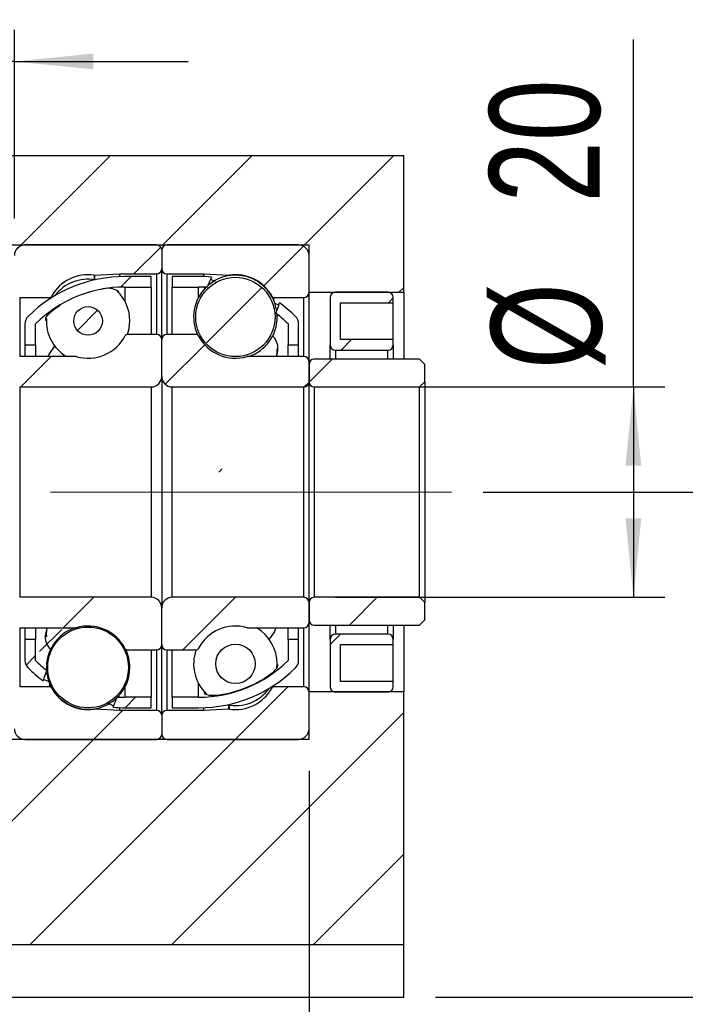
# Model space of a CAD drawing. Header units: millimetres. Extents: x 40 to 280, y 14 to 196.
# Tile 5 of 8: x 233 to 255, y 39 to 70. Entities that reach past the tile are written whole.
import ezdxf

# ---------------------------------------------------------------- set-up
doc = ezdxf.new("R2010")
doc.units = ezdxf.units.MM
doc.linetypes.add('CENTERX2', pattern=[20.32, 12.7, -2.54, 2.54, -2.54])
doc.layers.add('FORMAT', color=7, linetype='Continuous')
doc.styles.add('SLDTEXTSTYLE0', font='TXT', dxfattribs={"width": 0.75})
doc.dimstyles.new('SLDDIMSTYLE3', dxfattribs={"dimtxt": 3.5, "dimasz": 2.5, "dimexe": 0, "dimexo": 0.0625, "dimgap": 0.875, "dimtad": 1, "dimlfac": 3, "dimrnd": 1e-09, "dimzin": 12, "dimdsep": 46, "dimtxsty": 'SLDTEXTSTYLE0', "dimsah": 1, "dimcen": 0.09, "dimadec": 0, "dimazin": 3, "dimtfac": 1, "dimtofl": 0, "dimtmove": 0, "dimatfit": 3, "dimfxl": 0, "dimfrac": 2, "dimtolj": 1, "dimtzin": 12, "dimarcsym": 0})
doc.dimstyles.new('SLDDIMSTYLE5', dxfattribs={"dimtxt": 3.5, "dimasz": 2.5, "dimexe": 0, "dimexo": 0.0625, "dimgap": 0.875, "dimtad": 1, "dimlfac": 3, "dimrnd": 1e-09, "dimzin": 12, "dimdsep": 46, "dimtxsty": 'SLDTEXTSTYLE0', "dimsah": 1, "dimcen": 0.09, "dimadec": 0, "dimazin": 3, "dimtfac": 1, "dimtmove": 0, "dimatfit": 0, "dimfxl": 0, "dimfrac": 2, "dimtolj": 1, "dimtzin": 12, "dimarcsym": 0})
doc.dimstyles.new('SLDDIMSTYLE7', dxfattribs={"dimtxt": 3.5, "dimasz": 2.5, "dimexe": 0, "dimexo": 0.0625, "dimgap": 0.875, "dimtad": 1, "dimlfac": 3, "dimrnd": 1e-09, "dimzin": 12, "dimdsep": 46, "dimtxsty": 'SLDTEXTSTYLE0', "dimsah": 1, "dimcen": 0.09, "dimadec": 0, "dimazin": 3, "dimtol": 1, "dimtp": 0.02, "dimtm": 0.02, "dimtfac": 1, "dimtofl": 0, "dimtmove": 0, "dimatfit": 3, "dimfxl": 0, "dimfrac": 2, "dimtolj": 1, "dimarcsym": 0})

# ---------------------------------------------------------------- blocks, each defined once
blk = doc.blocks.new('_D_14')
at = {"layer": 'FORMAT', "color": 7}
for p, q in [((194.267, 38.019), (194.267, 24.335)), ((245.601, 38.019), (245.601, 24.335)), ((194.267, 25.335), (245.601, 25.335))]:
    blk.add_line(p, q, dxfattribs=at)
for points in [[(194.267, 25.335), (196.767, 25.085), (196.767, 25.585)], [(245.601, 25.335), (243.101, 25.585), (243.101, 25.085)]]:
    blk.add_solid(points, dxfattribs=at)
at = {"layer": 'FORMAT', "color": 7, "insert": (216.577, 29.847), "char_height": 3.5, "attachment_point": 1, "style": 'SLDTEXTSTYLE0'}
blk.add_mtext('154', dxfattribs=at)
blk = doc.blocks.new('_D_15')
at = {"layer": 'FORMAT', "color": 7}
for p, q in [((229.601, 63.186), (229.601, 69.667)), ((233.267, 63.686), (233.267, 69.667)), ((229.601, 68.667), (224.101, 68.667)), ((233.267, 68.667), (229.601, 68.667)), ((233.267, 68.667), (238.767, 68.667))]:
    blk.add_line(p, q, dxfattribs=at)
for points in [[(229.601, 68.667), (227.101, 68.917), (227.101, 68.417)], [(233.267, 68.667), (235.767, 68.417), (235.767, 68.917)]]:
    blk.add_solid(points, dxfattribs=at)
at = {"layer": 'FORMAT', "color": 7, "insert": (228.707, 73.179), "char_height": 3.5, "attachment_point": 1, "style": 'SLDTEXTSTYLE0'}
blk.add_mtext('11', dxfattribs=at)
blk = doc.blocks.new('_D_16')
at = {"layer": 'FORMAT', "color": 7}
for p, q in [((252.875, 58.353), (252.875, 69.365)), ((243.434, 58.353), (253.875, 58.353)), ((252.875, 58.353), (252.875, 51.686)), ((243.434, 51.686), (253.875, 51.686))]:
    blk.add_line(p, q, dxfattribs=at)
for points in [[(252.875, 58.353), (252.625, 55.853), (253.125, 55.853)], [(252.875, 51.686), (253.125, 54.186), (252.625, 54.186)]]:
    blk.add_solid(points, dxfattribs=at)
at = {"layer": 'FORMAT', "color": 7, "char_height": 3.5, "attachment_point": 1, "rotation": 90, "style": 'SLDTEXTSTYLE0'}
for s, insert in [('20', (248.31, 64.193)), ('%%c', (248.364, 58.915))]:
    blk.add_mtext(s, dxfattribs=dict(at, insert=insert))
blk = doc.blocks.new('_D_17')
at = {"layer": 'FORMAT', "color": 7}
for p, q in [((248.111, 55.019), (259.968, 55.019)), ((258.968, 55.019), (258.968, 39.019)), ((246.601, 39.019), (259.968, 39.019)), ((258.968, 39.019), (258.968, 19.98))]:
    blk.add_line(p, q, dxfattribs=at)
for points in [[(258.968, 55.019), (258.718, 52.519), (259.218, 52.519)], [(258.968, 39.019), (259.218, 41.519), (258.718, 41.519)]]:
    blk.add_solid(points, dxfattribs=at)
at = {"layer": 'FORMAT', "color": 7, "char_height": 3.5, "attachment_point": 1, "rotation": 90, "style": 'SLDTEXTSTYLE0'}
for s, insert in [('±0.02', (254.456, 26.465)), ('48', (254.456, 19.98))]:
    blk.add_mtext(s, dxfattribs=dict(at, insert=insert))
blk = doc.blocks.new('_D_18')
at = {"layer": 'FORMAT', "color": 7}
for p, q in [((225.934, 57.586), (225.934, 31.017)), ((242.601, 46.186), (242.601, 31.017)), ((225.934, 32.017), (242.601, 32.017))]:
    blk.add_line(p, q, dxfattribs=at)
for points in [[(225.934, 32.017), (228.434, 31.767), (228.434, 32.267)], [(242.601, 32.017), (240.101, 32.267), (240.101, 31.767)]]:
    blk.add_solid(points, dxfattribs=at)
at = {"layer": 'FORMAT', "color": 7, "char_height": 3.5, "attachment_point": 1, "style": 'SLDTEXTSTYLE0'}
for s, insert in [('(', (230.484, 36.528)), (')', (237.377, 36.528)), ('50', (232.205, 36.528))]:
    blk.add_mtext(s, dxfattribs=dict(at, insert=insert))
blk = doc.blocks.new('_D_19')
at = {"layer": 'FORMAT', "color": 7}
for p, q in [((242.601, 46.186), (242.601, 31.017)), ((245.601, 38.019), (245.601, 31.017)), ((242.601, 32.017), (237.101, 32.017)), ((242.601, 32.017), (245.601, 32.017)), ((245.601, 32.017), (250.618, 32.017))]:
    blk.add_line(p, q, dxfattribs=at)
for points in [[(242.601, 32.017), (240.101, 32.267), (240.101, 31.767)], [(245.601, 32.017), (248.101, 31.767), (248.101, 32.267)]]:
    blk.add_solid(points, dxfattribs=at)
at = {"layer": 'FORMAT', "color": 7, "insert": (248.032, 36.528), "char_height": 3.5, "attachment_point": 1, "style": 'SLDTEXTSTYLE0'}
blk.add_mtext('9', dxfattribs=at)

msp = doc.modelspace()

# ---------------------------------------------------------------- hatches: boundary and pattern name
at = {"layer": 'FORMAT', "linetype": 'Continuous', "lineweight": 18}
h = msp.add_hatch(dxfattribs=at)
h.set_pattern_fill('ANSI31', color=256, style=0)
h.paths.add_polyline_path([(242.6007, 62.8525), (242.6007, 61.3525), (245.6007, 61.3525), (245.6007, 65.6859), (231.9341, 65.6859), (231.9341, 62.8525)], flags=0)
h = msp.add_hatch(dxfattribs=at)
h.set_pattern_fill('ANSI31', color=256, style=0)
edge = h.paths.add_edge_path(flags=0)
edge.add_line((237.9341, 62.1025), (237.9341, 62.6859))
edge.add_arc((237.7674, 62.6859), 0.1667, 0, 90)
edge.add_line((237.7674, 62.8525), (233.6007, 62.8525))
edge.add_arc((233.6007, 62.5192), 0.3333, 90, 180)
edge.add_line((233.2674, 62.5192), (233.2674, 61.3525))
edge.add_arc((233.4341, 61.3525), 0.1667, 180, 270)
edge.add_line((233.4341, 61.1859), (234.3815, 61.1859))
edge.add_arc((234.3815, 61.2525), 0.0667, 270, 331.33026)
edge.add_arc((235.6007, 60.5859), 1.3229, 81.66529, 151.33026, ccw=False)
edge.add_arc((235.8022, 61.9608), 0.0667, 261.66529, 273)
edge.add_line((235.8057, 61.8942), (236.6007, 61.9359))
edge.add_line((236.6007, 61.9359), (237.7674, 61.9359))
edge.add_arc((237.7674, 62.1025), 0.1667, 270, 360)
h = msp.add_hatch(dxfattribs=at)
h.set_pattern_fill('ANSI31', color=256, style=0)
edge = h.paths.add_edge_path(flags=0)
edge.add_line((242.2674, 62.8525), (238.1007, 62.8525))
edge.add_arc((238.1007, 62.6859), 0.1667, 90, 180)
edge.add_line((237.9341, 62.6859), (237.9341, 62.1025))
edge.add_arc((238.1007, 62.1025), 0.1667, 180, 270)
edge.add_line((238.1007, 61.9359), (239.2674, 61.9359))
edge.add_line((239.2674, 61.9359), (240.0625, 61.8942))
edge.add_arc((240.066, 61.9608), 0.0667, 267, 278.33471)
edge.add_arc((240.2674, 60.5859), 1.3229, 28.66974, 98.33471, ccw=False)
edge.add_arc((241.4866, 61.2525), 0.0667, 208.66974, 270)
edge.add_line((241.4866, 61.1859), (242.4341, 61.1859))
edge.add_arc((242.4341, 61.3525), 0.1667, 270, 360)
edge.add_line((242.6007, 61.3525), (242.6007, 62.5192))
edge.add_arc((242.2674, 62.5192), 0.3333, 0, 90)
h = msp.add_hatch(dxfattribs=at)
h.set_pattern_fill('ANSI31', color=256, style=0)
edge = h.paths.add_edge_path(flags=0)
edge.add_arc((236.7674, 57.4954), 4.0238, 90, 134.76027, ccw=False)
edge.add_line((236.7674, 61.5192), (237.6007, 61.5192))
edge.add_line((237.6007, 61.5192), (237.6007, 61.8525))
edge.add_line((237.6007, 61.8525), (236.7674, 61.8525))
edge.add_arc((236.7674, 57.4954), 4.3571, 90, 134.76027)
edge.add_arc((233.9341, 60.3525), 0.3333, 134.76027, 180)
edge.add_line((233.6007, 60.3525), (233.6007, 59.6859))
edge.add_line((233.6007, 59.6859), (233.9341, 59.6859))
edge.add_line((233.9341, 59.6859), (233.9341, 60.3525))
h = msp.add_hatch(dxfattribs=at)
h.set_pattern_fill('ANSI31', color=256, style=0)
edge = h.paths.add_edge_path(flags=0)
edge.add_line((238.2674, 61.8525), (238.2674, 61.5192))
edge.add_line((238.2674, 61.5192), (239.1007, 61.5192))
edge.add_arc((239.1007, 57.4954), 4.0238, 86.08743, 90, ccw=False)
edge.add_ellipse((238.1861, 55.0192), major_axis=(6.2947, 16.7893), ratio=0.0697135, start_angle=67.55997, end_angle=68.76274, ccw=False)
edge.add_arc((239.1007, 57.4954), 4.3571, 84.64869, 90)
edge.add_line((239.1007, 61.8525), (238.2674, 61.8525))
h = msp.add_hatch(dxfattribs=at)
h.set_pattern_fill('ANSI31', color=256, style=0)
edge = h.paths.add_edge_path(flags=0)
edge.add_arc((240.2674, 60.5704), 1.2564, 0, 360)
h = msp.add_hatch(dxfattribs=at)
h.set_pattern_fill('ANSI31', color=256, style=0)
edge = h.paths.add_edge_path(flags=0)
edge.add_line((245.2674, 59.6859), (245.2674, 59.8525))
edge.add_line((245.2674, 59.8525), (243.6007, 59.8525))
edge.add_line((243.6007, 59.8525), (243.6007, 61.0192))
edge.add_line((243.6007, 61.0192), (245.2674, 61.0192))
edge.add_line((245.2674, 61.0192), (245.2674, 61.1859))
edge.add_arc((245.1007, 61.1859), 0.1667, 0, 90)
edge.add_line((245.1007, 61.3525), (243.4341, 61.3525))
edge.add_arc((243.4341, 61.1859), 0.1667, 90, 180)
edge.add_line((243.2674, 61.1859), (243.2674, 59.6859))
edge.add_arc((243.4341, 59.6859), 0.1667, 180, 270)
edge.add_line((243.4341, 59.5192), (245.1007, 59.5192))
edge.add_arc((245.1007, 59.6859), 0.1667, 270, 360)
h = msp.add_hatch(dxfattribs=at)
h.set_pattern_fill('ANSI31', color=256, style=0)
edge = h.paths.add_edge_path(flags=0)
edge.add_arc((235.6007, 60.4453), 0.4527, 0, 360)
h = msp.add_hatch(dxfattribs=at)
h.set_pattern_fill('ANSI31', color=256, style=0)
edge = h.paths.add_edge_path(flags=0)
edge.add_arc((241.9341, 60.3525), 0.3333, 0, 45.23973)
edge.add_arc((239.1007, 57.4954), 4.3571, 45.23973, 53.89256)
edge.add_ellipse((238.1861, 55.0192), major_axis=(6.2947, 16.7893), ratio=0.0697135, start_angle=291.21031, end_angle=292.41534, ccw=False)
edge.add_arc((239.1007, 57.4954), 4.0238, 45.23973, 52.42155, ccw=False)
edge.add_line((241.9341, 60.3525), (241.9341, 59.6859))
edge.add_line((241.9341, 59.6859), (242.2674, 59.6859))
edge.add_line((242.2674, 59.6859), (242.2674, 60.3525))
h = msp.add_hatch(dxfattribs=at)
h.set_pattern_fill('ANSI31', color=256, style=0)
edge = h.paths.add_edge_path(flags=0)
edge.add_line((233.2674, 59.1525), (233.2674, 58.5192))
edge.add_arc((233.4341, 58.5192), 0.1667, 180, 270)
edge.add_line((233.4341, 58.3525), (237.6007, 58.3525))
edge.add_arc((237.6007, 58.6859), 0.3333, 270, 360)
edge.add_line((237.9341, 58.6859), (237.9341, 59.8525))
edge.add_arc((237.7674, 59.8525), 0.1667, 0, 90)
edge.add_line((237.7674, 60.0192), (236.8376, 60.0192))
edge.add_arc((236.8376, 59.9525), 0.0667, 90, 152.88538)
edge.add_arc((235.6007, 60.5859), 1.3229, 253.64191, 332.88538, ccw=False)
edge.add_arc((235.2094, 59.2525), 0.0667, 73.64191, 90)
edge.add_line((235.2094, 59.3192), (233.4341, 59.3192))
edge.add_arc((233.4341, 59.1525), 0.1667, 90, 180)
h = msp.add_hatch(dxfattribs=at)
h.set_pattern_fill('ANSI31', color=256, style=0)
edge = h.paths.add_edge_path(flags=0)
edge.add_line((238.2674, 58.3525), (242.4341, 58.3525))
edge.add_arc((242.4341, 58.5192), 0.1667, 270, 360)
edge.add_line((242.6007, 58.5192), (242.6007, 59.1525))
edge.add_arc((242.4341, 59.1525), 0.1667, 0, 90)
edge.add_line((242.4341, 59.3192), (240.6588, 59.3192))
edge.add_arc((240.6588, 59.2525), 0.0667, 90, 106.35809)
edge.add_arc((240.2674, 60.5859), 1.3229, 207.11462, 286.35809, ccw=False)
edge.add_arc((239.0305, 59.9525), 0.0667, 27.11462, 90)
edge.add_line((239.0305, 60.0192), (238.1007, 60.0192))
edge.add_arc((238.1007, 59.8525), 0.1667, 90, 180)
edge.add_line((237.9341, 59.8525), (237.9341, 58.6859))
edge.add_arc((238.2674, 58.6859), 0.3333, 180, 270)
h = msp.add_hatch(dxfattribs=at)
h.set_pattern_fill('ANSI31', color=256, style=0)
edge = h.paths.add_edge_path(flags=0)
edge.add_line((246.1007, 58.3525), (246.2674, 58.5192))
edge.add_line((246.2674, 58.5192), (246.2674, 59.0692))
edge.add_line((246.2674, 59.0692), (246.1007, 59.2359))
edge.add_line((246.1007, 59.2359), (242.7674, 59.2359))
edge.add_arc((242.7674, 59.0692), 0.1667, 90, 180)
edge.add_line((242.6007, 59.0692), (242.6007, 58.5192))
edge.add_arc((242.7674, 58.5192), 0.1667, 180, 270)
edge.add_line((242.7674, 58.3525), (246.1007, 58.3525))
h = msp.add_hatch(dxfattribs=at)
h.set_pattern_fill('ANSI31', color=256, style=0)
edge = h.paths.add_edge_path(flags=0)
edge.add_arc((233.9341, 49.6859), 0.3333, 180, 225.23973)
edge.add_arc((236.7674, 52.543), 4.3571, 225.23973, 233.46633)
edge.add_ellipse((237.682, 55.0192), major_axis=(-7.7546, -20.7027), ratio=0.0565422, start_angle=287.03948, end_angle=287.99045, ccw=False)
edge.add_arc((236.7674, 52.543), 4.0238, 225.23973, 232.00741, ccw=False)
edge.add_line((233.9341, 49.6859), (233.9341, 50.3525))
edge.add_line((233.9341, 50.3525), (233.6007, 50.3525))
edge.add_line((233.6007, 50.3525), (233.6007, 49.6859))
h = msp.add_hatch(dxfattribs=at)
h.set_pattern_fill('ANSI31', color=256, style=0)
edge = h.paths.add_edge_path(flags=0)
edge.add_line((237.6007, 48.1859), (237.6007, 48.5192))
edge.add_line((237.6007, 48.5192), (236.7674, 48.5192))
edge.add_arc((236.7674, 52.543), 4.0238, 266.56236, 270, ccw=False)
edge.add_ellipse((237.682, 55.0192), major_axis=(-7.7546, -20.7027), ratio=0.0565422, start_angle=71.99082, end_angle=72.94008, ccw=False)
edge.add_arc((236.7674, 52.543), 4.3571, 265.13365, 270)
edge.add_line((236.7674, 48.1859), (237.6007, 48.1859))
h = msp.add_hatch(dxfattribs=at)
h.set_pattern_fill('ANSI31', color=256, style=0)
edge = h.paths.add_edge_path(flags=0)
edge.add_line((237.6007, 51.6859), (233.4341, 51.6859))
edge.add_arc((233.4341, 51.5192), 0.1667, 90, 180)
edge.add_line((233.2674, 51.5192), (233.2674, 50.8859))
edge.add_arc((233.4341, 50.8859), 0.1667, 180, 270)
edge.add_line((233.4341, 50.7192), (235.2094, 50.7192))
edge.add_arc((235.2094, 50.7859), 0.0667, 270, 286.35809)
edge.add_arc((235.6007, 49.4525), 1.3229, 27.11462, 106.35809, ccw=False)
edge.add_arc((236.8376, 50.0859), 0.0667, 207.11462, 270)
edge.add_line((236.8376, 50.0192), (237.7674, 50.0192))
edge.add_arc((237.7674, 50.1859), 0.1667, 270, 360)
edge.add_line((237.9341, 50.1859), (237.9341, 51.3525))
edge.add_arc((237.6007, 51.3525), 0.3333, 360, 450)
h = msp.add_hatch(dxfattribs=at)
h.set_pattern_fill('ANSI31', color=256, style=0)
edge = h.paths.add_edge_path(flags=0)
edge.add_line((242.6007, 50.8859), (242.6007, 51.5192))
edge.add_arc((242.4341, 51.5192), 0.1667, 0, 90)
edge.add_line((242.4341, 51.6859), (238.2674, 51.6859))
edge.add_arc((238.2674, 51.3525), 0.3333, 90, 180)
edge.add_line((237.9341, 51.3525), (237.9341, 50.1859))
edge.add_arc((238.1007, 50.1859), 0.1667, 180, 270)
edge.add_line((238.1007, 50.0192), (239.0305, 50.0192))
edge.add_arc((239.0305, 50.0859), 0.0667, 270, 332.88538)
edge.add_arc((240.2674, 49.4525), 1.3229, 73.64191, 152.88538, ccw=False)
edge.add_arc((240.6588, 50.7859), 0.0667, 253.64191, 270)
edge.add_line((240.6588, 50.7192), (242.4341, 50.7192))
edge.add_arc((242.4341, 50.8859), 0.1667, 270, 360)
h = msp.add_hatch(dxfattribs=at)
h.set_pattern_fill('ANSI31', color=256, style=0)
edge = h.paths.add_edge_path(flags=0)
edge.add_line((246.2674, 51.5192), (246.1007, 51.6859))
edge.add_line((246.1007, 51.6859), (242.7674, 51.6859))
edge.add_arc((242.7674, 51.5192), 0.1667, 90, 180)
edge.add_line((242.6007, 51.5192), (242.6007, 50.9692))
edge.add_arc((242.7674, 50.9692), 0.1667, 180, 270)
edge.add_line((242.7674, 50.8025), (246.1007, 50.8025))
edge.add_line((246.1007, 50.8025), (246.2674, 50.9692))
edge.add_line((246.2674, 50.9692), (246.2674, 51.5192))
h = msp.add_hatch(dxfattribs=at)
h.set_pattern_fill('ANSI31', color=256, style=0)
edge = h.paths.add_edge_path(flags=0)
edge.add_arc((235.6007, 49.4627), 1.2795, 0, 360)
h = msp.add_hatch(dxfattribs=at)
h.set_pattern_fill('ANSI31', color=256, style=0)
edge = h.paths.add_edge_path(flags=0)
edge.add_arc((239.1007, 52.543), 4.0238, 270, 314.76027, ccw=False)
edge.add_line((239.1007, 48.5192), (238.2674, 48.5192))
edge.add_line((238.2674, 48.5192), (238.2674, 48.1859))
edge.add_line((238.2674, 48.1859), (239.1007, 48.1859))
edge.add_arc((239.1007, 52.543), 4.3571, 270, 314.76027)
edge.add_arc((241.9341, 49.6859), 0.3333, 314.76027, 360)
edge.add_line((242.2674, 49.6859), (242.2674, 50.3525))
edge.add_line((242.2674, 50.3525), (241.9341, 50.3525))
edge.add_line((241.9341, 50.3525), (241.9341, 49.6859))
h = msp.add_hatch(dxfattribs=at)
h.set_pattern_fill('ANSI31', color=256, style=0)
edge = h.paths.add_edge_path(flags=0)
edge.add_line((243.6007, 49.0192), (243.6007, 50.1859))
edge.add_line((243.6007, 50.1859), (245.2674, 50.1859))
edge.add_line((245.2674, 50.1859), (245.2674, 50.3525))
edge.add_arc((245.1007, 50.3525), 0.1667, 0, 90)
edge.add_line((245.1007, 50.5192), (243.4341, 50.5192))
edge.add_arc((243.4341, 50.3525), 0.1667, 90, 180)
edge.add_line((243.2674, 50.3525), (243.2674, 48.8525))
edge.add_arc((243.4341, 48.8525), 0.1667, 180, 270)
edge.add_line((243.4341, 48.6859), (245.1007, 48.6859))
edge.add_arc((245.1007, 48.8525), 0.1667, 270, 360)
edge.add_line((245.2674, 48.8525), (245.2674, 49.0192))
edge.add_line((245.2674, 49.0192), (243.6007, 49.0192))
h = msp.add_hatch(dxfattribs=at)
h.set_pattern_fill('ANSI31', color=256, style=0)
edge = h.paths.add_edge_path(flags=0)
edge.add_arc((240.2674, 49.5761), 0.6241, 0, 360)
h = msp.add_hatch(dxfattribs=at)
h.set_pattern_fill('ANSI31', color=256, style=0)
h.paths.add_polyline_path([(242.6007, 48.6859), (242.6007, 47.1859), (231.9341, 47.1859), (231.9341, 40.6859), (245.6007, 40.6859), (245.6007, 48.6859)], flags=0)
h = msp.add_hatch(dxfattribs=at)
h.set_pattern_fill('ANSI31', color=256, style=0)
edge = h.paths.add_edge_path(flags=0)
edge.add_line((233.6007, 47.1859), (237.7674, 47.1859))
edge.add_arc((237.7674, 47.3525), 0.1667, 270, 360)
edge.add_line((237.9341, 47.3525), (237.9341, 47.9359))
edge.add_arc((237.7674, 47.9359), 0.1667, 0, 90)
edge.add_line((237.7674, 48.1025), (236.6007, 48.1025))
edge.add_line((236.6007, 48.1025), (235.8057, 48.1442))
edge.add_arc((235.8022, 48.0776), 0.0667, 87, 98.33471)
edge.add_arc((235.6007, 49.4525), 1.3229, 208.66974, 278.33471, ccw=False)
edge.add_arc((234.3815, 48.7859), 0.0667, 28.66974, 90)
edge.add_line((234.3815, 48.8525), (233.4341, 48.8525))
edge.add_arc((233.4341, 48.6859), 0.1667, 90, 180)
edge.add_line((233.2674, 48.6859), (233.2674, 47.5192))
edge.add_arc((233.6007, 47.5192), 0.3333, 180, 270)
h = msp.add_hatch(dxfattribs=at)
h.set_pattern_fill('ANSI31', color=256, style=0)
edge = h.paths.add_edge_path(flags=0)
edge.add_line((237.9341, 47.9359), (237.9341, 47.3525))
edge.add_arc((238.1007, 47.3525), 0.1667, 180, 270)
edge.add_line((238.1007, 47.1859), (242.2674, 47.1859))
edge.add_arc((242.2674, 47.5192), 0.3333, 270, 360)
edge.add_line((242.6007, 47.5192), (242.6007, 48.6859))
edge.add_arc((242.4341, 48.6859), 0.1667, 0, 90)
edge.add_line((242.4341, 48.8525), (241.4866, 48.8525))
edge.add_arc((241.4866, 48.7859), 0.0667, 90, 151.33026)
edge.add_arc((240.2674, 49.4525), 1.3229, 261.66529, 331.33026, ccw=False)
edge.add_arc((240.066, 48.0776), 0.0667, 81.66529, 93)
edge.add_line((240.0625, 48.1442), (239.2674, 48.1025))
edge.add_line((239.2674, 48.1025), (238.1007, 48.1025))
edge.add_arc((238.1007, 47.9359), 0.1667, 90, 180)

# ---------------------------------------------------------------- linework, layer by layer
at = {"color": 7, "linetype": 'Continuous', "lineweight": 25}
for p, q in [((231.9341, 65.6859), (245.6007, 65.6859)), ((245.6007, 61.3525), (245.6007, 65.6859)), ((231.9341, 62.8525), (242.6007, 62.8525)), ((237.7674, 62.8525), (233.6007, 62.8525)), ((242.2674, 62.8525), (238.1007, 62.8525)), ((242.6007, 61.3525), (242.6007, 62.8525)), ((237.9341, 62.6859), (237.9341, 62.1025)), ((242.6007, 61.3525), (242.6007, 62.5192)), ((237.9341, 59.8525), (237.9341, 62.1025)), ((235.8057, 61.8942), (236.6007, 61.9359)), ((236.6007, 61.9359), (237.7674, 61.9359)), ((236.6007, 61.9359), (236.6007, 61.8493)), ((237.6007, 61.8525), (236.7674, 61.8525)), ((237.6007, 61.5192), (237.6007, 61.8525)), ((238.1007, 61.9359), (239.2674, 61.9359)), ((239.1007, 61.8525), (238.2674, 61.8525)), ((238.2674, 61.8525), (238.2674, 61.5192)), ((239.2674, 61.9359), (240.0625, 61.8942)), ((239.2674, 61.8493), (239.2674, 61.9359)), ((236.7674, 61.5192), (237.6007, 61.5192)), ((237.6007, 61.5192), (237.6007, 60.0192)), ((238.2674, 61.5192), (239.1007, 61.5192)), ((238.2674, 60.0192), (238.2674, 61.5192)), ((233.4341, 61.1859), (234.3815, 61.1859)), ((241.4866, 61.1859), (242.4341, 61.1859)), ((242.6007, 59.1525), (242.6007, 61.3525)), ((242.6007, 61.3525), (245.6007, 61.3525)), ((243.2674, 61.1859), (243.2674, 59.6859)), ((245.1007, 61.3525), (243.4341, 61.3525)), ((245.2674, 61.0192), (245.2674, 61.1859)), ((245.6007, 61.3525), (245.6007, 59.2359)), ((234.538, 60.8262), (234.7181, 60.9434)), ((241.5106, 61.0049), (241.6483, 60.9569)), ((243.6007, 61.0192), (245.2674, 61.0192)), ((243.6007, 59.8525), (243.6007, 61.0192)), ((245.2674, 59.8525), (245.2674, 61.0192)), ((241.5903, 60.5704), (241.5883, 60.6429)), ((233.6007, 60.3525), (233.6007, 59.6859)), ((233.9341, 59.6859), (233.9341, 60.3525)), ((241.9341, 60.3525), (241.9341, 59.6859)), ((242.2674, 59.6859), (242.2674, 60.3525)), ((237.7674, 60.0192), (236.8376, 60.0192)), ((239.0305, 60.0192), (238.1007, 60.0192)), ((233.6007, 59.6859), (233.9341, 59.6859)), ((233.6007, 59.6859), (233.6007, 59.3192)), ((233.9341, 59.6859), (233.9341, 59.3192)), ((237.9341, 58.6859), (237.9341, 59.8525)), ((241.9341, 59.6859), (242.2674, 59.6859)), ((241.9341, 59.3192), (241.9341, 59.6859)), ((242.2674, 59.3192), (242.2674, 59.6859)), ((243.2674, 59.2359), (243.2674, 59.6859)), ((245.2674, 59.8525), (243.6007, 59.8525)), ((245.2674, 59.6859), (245.2674, 59.8525)), ((245.2674, 59.6859), (245.2674, 59.2359)), ((235.2094, 59.3192), (233.4341, 59.3192)), ((242.4341, 59.3192), (240.6588, 59.3192)), ((243.4341, 59.5192), (245.1007, 59.5192)), ((242.6007, 58.5192), (242.6007, 59.1525)), ((242.6007, 59.0692), (242.6007, 58.5192)), ((246.1007, 59.2359), (242.7674, 59.2359)), ((246.1007, 59.2359), (246.2674, 59.0692)), ((246.2674, 58.5192), (246.2674, 59.0692)), ((237.9341, 58.6859), (237.9341, 51.3525)), ((233.4341, 58.3525), (237.6007, 58.3525)), ((233.4341, 58.3525), (233.4341, 51.6859)), ((237.6007, 58.3525), (237.6007, 51.6859)), ((238.2674, 58.3525), (242.4341, 58.3525)), ((238.2674, 51.6859), (238.2674, 58.3525)), ((242.4341, 51.6859), (242.4341, 58.3525)), ((242.6007, 51.5192), (242.6007, 58.5192)), ((242.7674, 58.3525), (246.1007, 58.3525)), ((242.7674, 58.3525), (242.7674, 51.6859)), ((246.2674, 58.5192), (246.1007, 58.3525)), ((246.1007, 51.6859), (246.1007, 58.3525)), ((246.2674, 58.5192), (246.2674, 51.5192)), ((237.6007, 51.6859), (233.4341, 51.6859)), ((242.4341, 51.6859), (238.2674, 51.6859)), ((242.6007, 51.5192), (242.6007, 50.9692)), ((242.6007, 50.8859), (242.6007, 51.5192)), ((246.1007, 51.6859), (242.7674, 51.6859)), ((246.1007, 51.6859), (246.2674, 51.5192)), ((246.2674, 50.9692), (246.2674, 51.5192)), ((237.9341, 50.1859), (237.9341, 51.3525)), ((242.6007, 48.6859), (242.6007, 50.8859)), ((246.2674, 50.9692), (246.1007, 50.8025)), ((233.4341, 50.7192), (235.2094, 50.7192)), ((233.6007, 50.7192), (233.6007, 50.3525)), ((233.9341, 50.7192), (233.9341, 50.3525)), ((240.6588, 50.7192), (242.4341, 50.7192)), ((241.9341, 50.3525), (241.9341, 50.7192)), ((242.2674, 50.3525), (242.2674, 50.7192)), ((242.7674, 50.8025), (246.1007, 50.8025)), ((243.2674, 50.3525), (243.2674, 50.8025)), ((245.2674, 50.8025), (245.2674, 50.3525)), ((245.6007, 50.8025), (245.6007, 48.6859)), ((233.6007, 50.3525), (233.6007, 49.6859)), ((233.9341, 50.3525), (233.6007, 50.3525)), ((233.9341, 49.6859), (233.9341, 50.3525)), ((241.9341, 50.3525), (241.9341, 49.6859)), ((242.2674, 50.3525), (241.9341, 50.3525)), ((242.2674, 49.6859), (242.2674, 50.3525)), ((243.2674, 50.3525), (243.2674, 48.8525)), ((245.1007, 50.5192), (243.4341, 50.5192)), ((245.2674, 50.1859), (245.2674, 50.3525)), ((236.812, 49.9946), (236.8232, 50.0208)), ((236.8376, 50.0192), (237.7674, 50.0192)), ((237.6007, 50.0192), (237.6007, 48.5192)), ((237.9341, 47.9359), (237.9341, 50.1859)), ((238.1007, 50.0192), (239.0305, 50.0192)), ((238.2674, 48.5192), (238.2674, 50.0192)), ((243.6007, 50.1859), (245.2674, 50.1859)), ((243.6007, 49.0192), (243.6007, 50.1859)), ((245.2674, 49.0192), (245.2674, 50.1859)), ((234.2517, 49.4194), (234.3014, 49.4061)), ((241.5836, 49.4432), (241.5903, 49.5761)), ((245.2674, 49.0192), (243.6007, 49.0192)), ((245.2674, 48.8525), (245.2674, 49.0192)), ((234.3815, 48.8525), (233.4341, 48.8525)), ((242.4341, 48.8525), (241.4866, 48.8525)), ((242.6007, 47.5192), (242.6007, 48.6859)), ((245.6007, 48.6859), (242.6007, 48.6859)), ((242.6007, 47.1859), (242.6007, 48.6859)), ((243.4341, 48.6859), (245.1007, 48.6859)), ((245.6007, 40.6859), (245.6007, 48.6859)), ((236.5581, 48.5537), (236.5869, 48.5382)), ((237.6007, 48.5192), (236.7674, 48.5192)), ((237.6007, 48.1859), (237.6007, 48.5192)), ((238.2674, 48.5192), (238.2674, 48.1859)), ((239.1007, 48.5192), (238.2674, 48.5192)), ((236.6007, 48.1025), (235.8057, 48.1442)), ((236.6007, 48.189), (236.6007, 48.1025)), ((237.7674, 48.1025), (236.6007, 48.1025)), ((236.7674, 48.1859), (237.6007, 48.1859)), ((239.2674, 48.1025), (238.1007, 48.1025)), ((238.2674, 48.1859), (239.1007, 48.1859)), ((239.2674, 48.1025), (239.2674, 48.189)), ((240.0625, 48.1442), (239.2674, 48.1025)), ((237.9341, 47.9359), (237.9341, 47.3525)), ((242.6007, 47.1859), (231.9341, 47.1859)), ((233.6007, 47.1859), (237.7674, 47.1859)), ((238.1007, 47.1859), (242.2674, 47.1859)), ((231.9341, 40.6859), (245.6007, 40.6859)), ((245.6007, 39.0192), (245.6007, 40.6859)), ((231.9341, 39.0192), (245.6007, 39.0192))]:
    msp.add_line(p, q, dxfattribs=at)
at = {"color": 8, "linetype": 'Continuous', "lineweight": 25}
for p, q in [((235.7925, 61.8948), (235.7925, 61.7542)), ((235.8057, 61.8942), (235.8057, 61.7522)), ((237.7674, 61.9359), (237.7674, 60.0192)), ((238.1007, 60.0192), (238.1007, 61.9359)), ((240.0625, 61.8774), (240.0625, 61.8942)), ((240.0756, 61.8794), (240.0756, 61.8948)), ((236.7674, 61.5192), (236.7674, 61.069)), ((239.1007, 61.1941), (239.1007, 61.5192)), ((233.4341, 61.1859), (233.4341, 59.3192)), ((234.3815, 61.1859), (234.3815, 61.1412)), ((234.44, 61.2205), (234.44, 61.1788)), ((241.4281, 61.2051), (241.4281, 61.2205)), ((241.4866, 61.0838), (241.4866, 61.1859)), ((242.4341, 59.3192), (242.4341, 61.1859)), ((243.4341, 59.5192), (243.4341, 59.2359)), ((245.1007, 59.2359), (245.1007, 59.5192)), ((233.4341, 50.7192), (233.4341, 48.8525)), ((242.4341, 48.8525), (242.4341, 50.7192)), ((243.4341, 50.8025), (243.4341, 50.5192)), ((245.1007, 50.5192), (245.1007, 50.8025)), ((237.7674, 50.0192), (237.7674, 48.1025)), ((238.1007, 48.1025), (238.1007, 50.0192)), ((234.3815, 48.9492), (234.3815, 48.8525)), ((234.44, 48.828), (234.44, 48.8178)), ((236.7674, 48.839), (236.7674, 48.5192)), ((239.1007, 48.5192), (239.1007, 48.9524)), ((241.4281, 48.8178), (241.4281, 48.8595)), ((241.4866, 48.8525), (241.4866, 48.8971)), ((235.7925, 48.1537), (235.7925, 48.1436)), ((235.8057, 48.1557), (235.8057, 48.1442)), ((240.0625, 48.1442), (240.0625, 48.2692)), ((240.0756, 48.1436), (240.0756, 48.2672))]:
    msp.add_line(p, q, dxfattribs=at)
at = {"color": 7, "linetype": 'Continuous', "lineweight": 25, "flags": 128}
for points in [[(239.3239, 61.4659), (239.2926, 61.4811), (239.3035, 61.5096), (239.3753, 61.5098)], [(239.4823, 61.7726), (239.5229, 61.7512), (239.6293, 61.71)], [(234.2974, 60.4471), (234.2631, 60.4542), (234.2652, 60.5487), (234.3886, 60.7004), (234.538, 60.8262)], [(241.5546, 60.6843), (241.6193, 60.6203), (241.5726, 60.6182)], [(236.8532, 60.0192), (236.9011, 60.2022), (236.9237, 60.4453)], [(234.3379, 59.3192), (234.3588, 59.3748), (234.5572, 59.6673)], [(241.5822, 59.3192), (241.5903, 59.4652), (241.5872, 59.5565)], [(234.2919, 50.7192), (234.2778, 50.5264), (234.2809, 50.4361)], [(241.5431, 50.7192), (241.503, 50.5995), (241.3243, 50.3429)], [(234.2905, 49.3719), (234.286, 49.3754), (234.2573, 49.4122)], [(241.581, 49.563), (241.6161, 49.5488), (241.5839, 49.4447), (241.4326, 49.2872), (241.1736, 49.0994), (240.831, 48.9109), (240.4443, 48.7505), (240.0579, 48.637), (239.7135, 48.5786), (239.4507, 48.5756), (239.3039, 48.6219), (239.2924, 48.7068), (239.2943, 48.7086)], [(234.3815, 49.0077), (234.3487, 49.021), (234.1873, 49.0807)], [(236.5775, 48.536), (236.5344, 48.526), (236.5261, 48.5264)], [(236.4134, 48.241), (236.3274, 48.2801), (236.2229, 48.3181)]]:
    msp.add_lwpolyline(points, dxfattribs=at)
at = {"color": 7, "linetype": 'Continuous', "lineweight": 25}
for centre, radius in [((240.2674, 60.5704), 1.2564), ((235.6007, 60.4453), 0.4527), ((235.6007, 49.4627), 1.2795), ((240.2674, 49.5761), 0.6241)]:
    msp.add_circle(centre, radius, dxfattribs=at)
for centre, radius, start, end in [((233.6007, 62.5192), 0.3333, 90, 180), ((237.7674, 62.6859), 0.1667, 0, 90), ((238.1007, 62.6859), 0.1667, 90, 180), ((242.2674, 62.5192), 0.3333, 0, 90), ((237.7674, 62.1025), 0.1667, 270, 0), ((238.1007, 62.1025), 0.1667, 180, 270), ((236.7674, 57.4954), 4.3571, 90, 134.76027), ((235.6007, 60.5859), 1.3229, 81.66529, 151.33026), ((235.8022, 61.9608), 0.0667, 261.66529, 273), ((239.1007, 57.4954), 4.3571, 84.64869, 90), ((240.2674, 60.5704), 1.3229, 7.87668, 131.01881), ((240.066, 61.9608), 0.0667, 267, 278.33471), ((240.2674, 60.5859), 1.3229, 28.66974, 98.33471), ((236.7674, 57.4954), 4.0238, 90, 134.76027), ((235.6007, 60.4453), 1.3229, 80.27563, 142.88109), ((236.2309, 60.8641), 0.6143, 55.58188, 112.3199), ((240.2674, 60.5704), 1.3229, 135.37852, 204.69103), ((239.1007, 57.4954), 4.0238, 86.08743, 90), ((234.3815, 61.2525), 0.0667, 270, 331.33026), ((235.6007, 60.4453), 1.3229, 0, 45.68027), ((241.4866, 61.2525), 0.0667, 208.66974, 270), ((242.4341, 61.3525), 0.1667, 270, 0), ((243.4341, 61.1859), 0.1667, 90, 180), ((245.1007, 61.1859), 0.1667, 0, 90), ((239.1007, 57.4954), 4.3571, 45.23973, 53.89256), ((233.9341, 60.3525), 0.3333, 134.76027, 180), ((240.2674, 60.5704), 1.3229, 288.9487, 0), ((239.1007, 57.4954), 4.0238, 45.23973, 52.42155), ((241.9341, 60.3525), 0.3333, 0, 45.23973), ((235.6007, 60.4453), 1.3229, 176.78537, 238.34587), ((235.6007, 60.5859), 1.3229, 253.64191, 332.88538), ((236.8376, 59.9525), 0.0667, 90, 152.88538), ((237.7674, 59.8525), 0.1667, 0, 90), ((238.1007, 59.8525), 0.1667, 90, 180), ((239.0305, 59.9525), 0.0667, 27.11462, 90), ((240.2674, 60.5859), 1.3229, 207.11462, 286.35809), ((241.0381, 59.5669), 0.5787, 336.48813, 45.13304), ((243.4341, 59.6859), 0.1667, 180, 270), ((245.1007, 59.6859), 0.1667, 270, 0), ((235.2094, 59.2525), 0.0667, 73.64191, 90), ((240.6588, 59.2525), 0.0667, 90, 106.35809), ((242.4341, 59.1525), 0.1667, 0, 90), ((242.7674, 59.0692), 0.1667, 90, 180), ((237.6007, 58.6859), 0.3333, 270, 0), ((238.2674, 58.6859), 0.3333, 180, 270), ((242.4341, 58.5192), 0.1667, 270, 0), ((242.7674, 58.5192), 0.1667, 180, 270), ((237.6007, 51.3525), 0.3333, 360, 90), ((238.2674, 51.3525), 0.3333, 90, 180), ((242.4341, 51.5192), 0.1667, 0, 90), ((242.7674, 51.5192), 0.1667, 90, 180), ((242.4341, 50.8859), 0.1667, 270, 0), ((242.7674, 50.9692), 0.1667, 180, 270), ((234.7865, 50.4372), 0.5444, 156.58933, 228.81008), ((235.6007, 49.4627), 1.3229, 108.23031, 183.77357), ((235.2094, 50.7859), 0.0667, 270, 286.35809), ((235.6007, 49.4525), 1.3229, 27.11462, 106.35809), ((240.2674, 49.4525), 1.3229, 73.64191, 152.88538), ((240.6588, 50.7859), 0.0667, 253.64191, 270), ((240.2674, 49.5761), 1.3229, 0, 59.77629), ((243.4341, 50.3525), 0.1667, 90, 180), ((245.1007, 50.3525), 0.1667, 0, 90), ((236.8376, 50.0859), 0.0667, 207.11462, 270), ((235.6007, 49.4627), 1.3229, 0, 25.71104), ((237.7674, 50.1859), 0.1667, 270, 0), ((238.1007, 50.1859), 0.1667, 180, 270), ((240.2674, 49.5761), 1.3229, 160.43155, 225.53367), ((239.0305, 50.0859), 0.0667, 270, 332.88538), ((233.9341, 49.6859), 0.3333, 180, 225.23973), ((236.7674, 52.543), 4.0238, 225.23973, 232.00741), ((239.1007, 52.543), 4.0238, 270, 314.76027), ((241.9341, 49.6859), 0.3333, 314.76027, 0), ((236.7674, 52.543), 4.3571, 225.23973, 233.46633), ((235.6007, 49.4627), 1.3229, 184.8976, 314.03374), ((235.6007, 49.4627), 1.3229, 315.23868, 0), ((239.1007, 52.543), 4.3571, 270, 314.76027), ((234.3815, 48.7859), 0.0667, 28.66974, 90), ((235.6007, 49.4525), 1.3229, 208.66974, 278.33471), ((240.2674, 49.5761), 1.3229, 258.42612, 324.50615), ((240.2674, 49.4525), 1.3229, 261.66529, 331.33026), ((241.4866, 48.7859), 0.0667, 90, 151.33026), ((242.4341, 48.6859), 0.1667, 0, 90), ((243.4341, 48.8525), 0.1667, 180, 270), ((245.1007, 48.8525), 0.1667, 270, 0), ((236.7674, 52.543), 4.0238, 266.56236, 270), ((235.8022, 48.0776), 0.0667, 87, 98.33471), ((236.7674, 52.543), 4.3571, 265.13365, 270), ((237.7674, 47.9359), 0.1667, 0, 90), ((238.1007, 47.9359), 0.1667, 90, 180), ((240.066, 48.0776), 0.0667, 81.66529, 93), ((233.6007, 47.5192), 0.3333, 180, 270), ((242.2674, 47.5192), 0.3333, 270, 0), ((237.7674, 47.3525), 0.1667, 270, 0), ((238.1007, 47.3525), 0.1667, 180, 270)]:
    msp.add_arc(centre, radius, start, end, dxfattribs=at)
for centre, major_axis, ratio, start_param, end_param in [((238.1861, 55.0192), (6.2947, 16.7893), 0.0697135, 1.1791438, 1.2001362), ((238.1861, 55.0192), (6.2947, 16.7893), 0.0697135, 5.0825788, 5.1036105), ((237.682, 55.0192), (-7.7546, -20.7027), 0.0565422, 5.009784, 5.0263815), ((237.682, 55.0192), (-7.7546, -20.7027), 0.0565422, 1.2564768, 1.2730445)]:
    msp.add_ellipse(centre, major_axis=major_axis, ratio=ratio, start_param=start_param, end_param=end_param, dxfattribs=at)
at = {"layer": 'FORMAT', "color": 7, "linetype": 'CENTERX2', "lineweight": 18}
msp.add_line((247.1108, 55.0192), (193.5659, 55.0192), dxfattribs=at)

# ---------------------------------------------------------------- dimensions: what is measured, and where the dimension line sits
at = {"layer": 'FORMAT', "color": 7}
for base, p1, p2, picture, middle in [((229.6007, 68.667), (233.2674, 62.6859), (229.6007, 62.1859), '_D_15', (231.2927, 68.667)), ((245.6007, 32.0165), (242.6007, 47.1859), (245.6007, 39.0192), '_D_19', (249.3254, 32.0165))]:
    dim = msp.add_linear_dim(base=base, p1=p1, p2=p2, dimstyle='SLDDIMSTYLE5', dxfattribs=at)
    dim.commit()
    dim.dimension.update_dxf_attribs({"geometry": picture, "text_midpoint": middle, "dimtype": 160})
dim = msp.add_linear_dim(base=(252.8753, 51.6859), p1=(242.4341, 58.3525), p2=(242.4341, 51.6859), angle=90, text='%%c<>', dimstyle='SLDDIMSTYLE3', dxfattribs=at)
dim.commit()
dim.dimension.update_dxf_attribs({"geometry": '_D_16', "text_midpoint": (252.8753, 64.1401), "dimtype": 160})
dim = msp.add_linear_dim(base=(242.6007, 32.0165), p1=(225.9341, 58.5859), p2=(242.6007, 47.1859), text='(<>)', dimstyle='SLDDIMSTYLE3', dxfattribs=at)
dim.commit()
dim.dimension.update_dxf_attribs({"geometry": '_D_18', "text_midpoint": (234.7908, 32.0165), "dimtype": 160})
for base, p1, angle, dimstyle, picture, middle in [((258.9678, 39.0192), (247.1108, 55.0192), 90, 'SLDDIMSTYLE7', '_D_17', (258.9678, 29.0192)), ((245.6007, 25.3352), (194.2674, 39.0192), 0, 'SLDDIMSTYLE3', '_D_14', (220.4564, 25.3352))]:
    dim = msp.add_linear_dim(base=base, p1=p1, p2=(245.6007, 39.0192), angle=angle, dimstyle=dimstyle, dxfattribs=at)
    dim.commit()
    dim.dimension.update_dxf_attribs({"geometry": picture, "text_midpoint": middle, "dimtype": 160})

doc.saveas('drawing.dxf')
